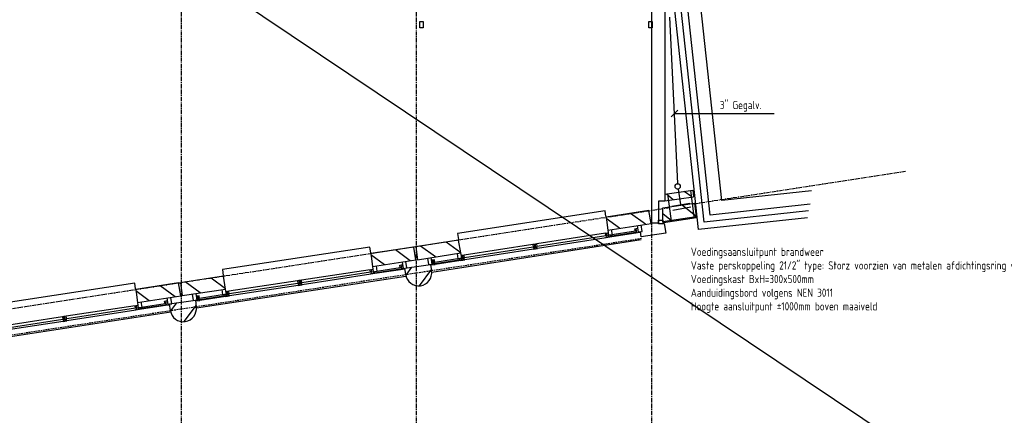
# Model space of a CAD drawing. Extents: x -132501 to 411300, y -42818 to 427495.
# Tile 227 of 256: x 152936 to 167982, y 154094 to 160142. Entities that reach past the tile are written whole.
import ezdxf

# ---------------------------------------------------------------- set-up
doc = ezdxf.new("R2010")
doc.units = 0
doc.header["$LTSCALE"] = 50
for name, pattern in [('CENTER', [2, 1.25, -0.25, 0.25, -0.25]), ('DASHDOT', [300, 250, -25, 0, -25]), ('DASHED', [0.75, 0.5, -0.25])]:
    doc.linetypes.add(name, pattern=pattern)
for name, color, linetype in [('53WA', 3, 'DASHDOT'), ('BOUW', 1, 'CONTINUOUS'), ('STRAMIEN', 2, 'CENTER'), ('WL524---', 90, 'CONTINUOUS')]:
    doc.layers.add(name, color=color, linetype=linetype)
doc.styles.add('ISO25', font='ISO', dxfattribs={"width": 0.9, "height": 125})

# ---------------------------------------------------------------- blocks, each defined once
blk = doc.blocks.new('L')
at = {"layer": '53WA', "color": 1, "linetype": 'DASHDOT'}
blk.add_line((-50, -50), (50, 50), dxfattribs=at)
blk = doc.blocks.new('10', base_point=(6000, 4000))
at = {"layer": 'BOUW', "linetype": 'Continuous'}
for p, q in [((6677.5, 4300), (8957.5, 4300)), ((6677.5, 4210), (6677.5, 4300)), ((8957.5, 4300), (8957.5, 4210)), ((8952.5, 4000), (8957.5, 4200)), ((8957.5, 4200), (9620, 4200)), ((9620, 4200), (9625, 4000)), ((9625, 4000), (8952.5, 4000)), ((6200, 3775), (9435, 3775)), ((6267, 3888), (6664.5, 3888)), ((6724.5, 3888), (7787.5, 3888)), ((8970.5, 3888), (9368.5, 3888))]:
    blk.add_line(p, q, dxfattribs=at)
for points in [[(6010, 4000), (6015, 4200), (6677.5, 4200), (6682.5, 4000), (6010, 4000)], [(6098, 4000), (6298, 4200)], [(6498, 4000), (6678, 4181)], [(8952, 4004), (9148, 4200)], [(9348, 4000), (9548, 4200)], [(6225, 4000), (6225, 3900), (6165, 3900), (6165, 4000)], [(6207, 3888), (6267, 3888), (6267, 3898), (6247, 3898), (6247, 3958), (6227, 3958), (6227, 3898), (6207, 3898), (6207, 3888)], [(6247, 3918), (6267, 3918), (6267, 3958), (6247, 3958)], [(6267, 3918), (6664.5, 3918)], [(6682.5, 4000), (6682.5, 3920), (6622.5, 3920), (6622.5, 4000)], [(6664.5, 3888), (6724.5, 3888), (6724.5, 3898), (6704.5, 3898), (6704.5, 3958), (6684.5, 3958), (6684.5, 3898), (6664.5, 3898), (6664.5, 3888)], [(6704.5, 3918), (6724.5, 3918), (6724.5, 3958), (6704.5, 3958)], [(6724.5, 3958), (7787.5, 3958)], [(6724.5, 3918), (7787.5, 3918)], [(7807.5, 3918), (7787.5, 3918), (7787.5, 3958), (7807.5, 3958)], [(7847.5, 3888), (7787.5, 3888), (7787.5, 3898), (7807.5, 3898), (7807.5, 3958), (7827.5, 3958), (7827.5, 3898), (7847.5, 3898), (7847.5, 3888)], [(7827.5, 3958), (7847.5, 3958), (7847.5, 3918), (7827.5, 3918)], [(7847.5, 3958), (8910.5, 3958)], [(7847.5, 3918), (8910.5, 3918)], [(8930.5, 3918), (8910.5, 3918), (8910.5, 3958), (8930.5, 3958)], [(8970.5, 3888), (8910.5, 3888), (8910.5, 3898), (8930.5, 3898), (8930.5, 3958), (8950.5, 3958), (8950.5, 3898), (8970.5, 3898), (8970.5, 3888)], [(8950.5, 3918), (9368.5, 3918)], [(9012.5, 4000), (9012.5, 3920), (8952.5, 3920), (8952.5, 4000)], [(9388.5, 3918), (9368.5, 3918), (9368.5, 3958), (9388.5, 3958)], [(9428.5, 3888), (9368.5, 3888), (9368.5, 3898), (9388.5, 3898), (9388.5, 3958), (9408.5, 3958), (9408.5, 3898), (9428.5, 3898), (9428.5, 3888)], [(9470.5, 4000), (9470.5, 3900), (9410.5, 3900), (9410.5, 4000)], [(6267, 3898), (6664.5, 3898)], [(7847.5, 3888), (8910.5, 3888)], [(8970.5, 3898), (9368.5, 3898)]]:
    blk.add_lwpolyline(points, dxfattribs=at)
blk = doc.blocks.new('2', base_point=(6000, 4000))
at = {"layer": 'BOUW', "linetype": 'Continuous'}
for p, q in [((6000, 4075), (6223, 4298)), ((6293, 4000), (6400, 4107))]:
    blk.add_line(p, q, dxfattribs=at)
at = {"layer": 'BOUW', "color": 2, "linetype": 'Continuous'}
for p, q in [((6000, 4000), (6000, 4100)), ((6400, 4100), (6400, 4000)), ((6400, 4000), (6000, 4000))]:
    blk.add_line(p, q, dxfattribs=at)
blk.add_arc((6200, 4100), 200, 0, 180, dxfattribs=at)

msp = doc.modelspace()

# ---------------------------------------------------------------- linework, layer by layer
at = {"layer": '53WA', "color": 5, "linetype": 'Continuous'}
msp.add_line((162867.0336, 160181.0577), (162990.6717, 157635.081), dxfattribs=at)
at = {"layer": '53WA', "color": 1, "linetype": 'Continuous'}
msp.add_line((162942.0336, 158706.0577), (164467.0336, 158706.0577), dxfattribs=at)
at = {"layer": '53WA', "color": 2, "linetype": 'Continuous'}
for p, q in [((163040.0671, 157314.1606), (163002.5671, 157551.9948)), ((163242.0336, 157131.0577), (163191.9593, 157531.6515)), ((162894.7363, 157062.6456), (162842.6821, 157479.0792)), ((162902.5671, 157289.1606), (163177.5671, 157339.1606)), ((162917.0336, 157231.0577), (163192.0336, 157281.0577))]:
    msp.add_line(p, q, dxfattribs=at)
msp.add_circle((162990.6717, 157593.5379), 40.3928, dxfattribs=at)
at = {"layer": 'BOUW', "linetype": 'Continuous'}
for points in [[(164972.6336, 157115.0577), (163308.7336, 156935.4577), (161870.5336, 170258.5577), (163660.1336, 170451.6577)], [(164988.2336, 157217.3577), (163397.4336, 157045.6577), (161980.6336, 170169.8577), (163670.8336, 170352.2577)], [(165013.6336, 157321.0577), (163486.1336, 157155.7577), (162090.8336, 170081.1577), (163669.0336, 170253.0577)], [(162596.0336, 157029.0577), (162596.0336, 161594.0577), (162796.0336, 161594.0577), (162796.0336, 157369.0577), (162696.0336, 157369.0577), (162696.0336, 157029.0577), (162596.0336, 157029.0577)], [(159052.0336, 160015.0577), (159052.0336, 160115.0577), (159102.0336, 160115.0577), (159102.0336, 160015.0577), (159052.0336, 160015.0577)], [(162552.0336, 160015.0577), (162552.0336, 160115.0577), (162602.0336, 160115.0577), (162602.0336, 160015.0577), (162552.0336, 160015.0577)], [(162796.0336, 157472.0577), (163221.2336, 157536.0577), (163231.2336, 157436.0577)], [(162796.0336, 157372.0577), (163231.2336, 157436.0577)], [(162923.7336, 157389.4577), (162818.0336, 157475.0577)], [(163207.7336, 157433.4577), (163088.7336, 157515.4577)], [(163272.1336, 157128.6577), (162765.8336, 157052.9577), (162765.9336, 157265.1577), (163247.3336, 157338.8577), (163272.1336, 157128.6577)], [(163059.7336, 157310.4577), (163269.7336, 157141.4577)], [(162696.0336, 157019.0577), (162696.0336, 157079.0577), (162766.0336, 157079.0577), (162766.0336, 157019.0577), (162696.0336, 157019.0577)], [(162765.7336, 157176.4577), (162894.7336, 157071.4577)], [(162767.1336, 157049.1577), (162768.0336, 157024.0577), (162785.8336, 157026.7577), (162808.4336, 156878.4577), (162433.0336, 156819.8577), (162420.6336, 156898.8577), (162391.0336, 156894.2577)]]:
    msp.add_lwpolyline(points, dxfattribs=at)
at = {"layer": 'BOUW', "color": 1, "linetype": 'Continuous'}
msp.add_lwpolyline([(165037.6336, 157523.0577), (163663.5336, 157376.1577), (162311.1336, 169903.7577)], dxfattribs=at)
at = {"layer": 'BOUW', "linetype": 'DASHDOT'}
msp.add_lwpolyline([(162776.7336, 157043.4577), (163278.7336, 157118.4577)], dxfattribs=at)
at = {"layer": 'BOUW', "linetype": 'DASHED'}
msp.add_lwpolyline([(162437.7336, 156794.4577), (148232.7336, 154616.4577, -0.097), (126241.4336, 156854.9577)], format="xyb", dxfattribs=at)
at = {"layer": 'STRAMIEN'}
for points in [[(155408.7336, 150400.4577), (155408.7336, 180209.4577)], [(159001.7336, 150400.4577), (159001.7336, 180209.4577)], [(162594.7336, 150400.4577), (162594.7336, 180209.4577)]]:
    msp.add_lwpolyline(points, dxfattribs=at)
for points in [[(162869.2293, 157266.7016), (148232.7336, 155016.4577, -0.123), (120848.8336, 159197.9577)], [(166471.7336, 157820.5577), (163218.3684, 157320.3789, -0.123)]]:
    msp.add_lwpolyline(points, format="xyb", dxfattribs=at)
at = {"layer": 'WL524---'}
msp.add_line((174574.9189, 148166.6149), (118107.7459, 186059.8513), dxfattribs=at)

# ---------------------------------------------------------------- block references
at = {"layer": '53WA', "color": 2, "linetype": 'Continuous'}
msp.add_blockref('L', (162942.0336, 158706.0577), dxfattribs=at)
at = {"layer": 'BOUW', "yscale": -1}
for p, rotation in [((162596.0336, 157029.0577), 188.8330000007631), ((159002.1336, 156470.5577), 188.6869999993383), ((155408.8336, 155921.5577), 188.7499999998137)]:
    msp.add_blockref('10', p, dxfattribs=dict(at, rotation=rotation))
at = {"layer": 'BOUW'}
for p, rotation in [((159215.7336, 156401.4577), 188.3959999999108), ((155620.7336, 155852.4577), 188.1499999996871)]:
    msp.add_blockref('2', p, dxfattribs=dict(at, rotation=rotation))

# ---------------------------------------------------------------- texts
at = {"layer": '53WA', "color": 2, "linetype": 'Continuous', "style": 'ISO25', "width": 0.9}
for s, p in [('3" Gegalv.', (163635.9946, 158774.5483)), ('Voedingsaansluitpunt brandweer', (163192.0336, 156531.0577)), ('Vaste perskoppeling 21/2" type: Storz voorzien van metalen afdichtingsring volgens NEN 3378', (163192.0336, 156322.7244)), ('Voedingskast BxH=300x500mm', (163192.0336, 156114.3911)), ('Aanduidingsbord volgens NEN 3011', (163192.0336, 155906.0577)), ('Hoogte aansluitpunt %%P1000mm boven maaiveld', (163192.0336, 155697.7244))]:
    msp.add_text(s, height=125, dxfattribs=at).set_placement(p)

doc.saveas('drawing.dxf')
